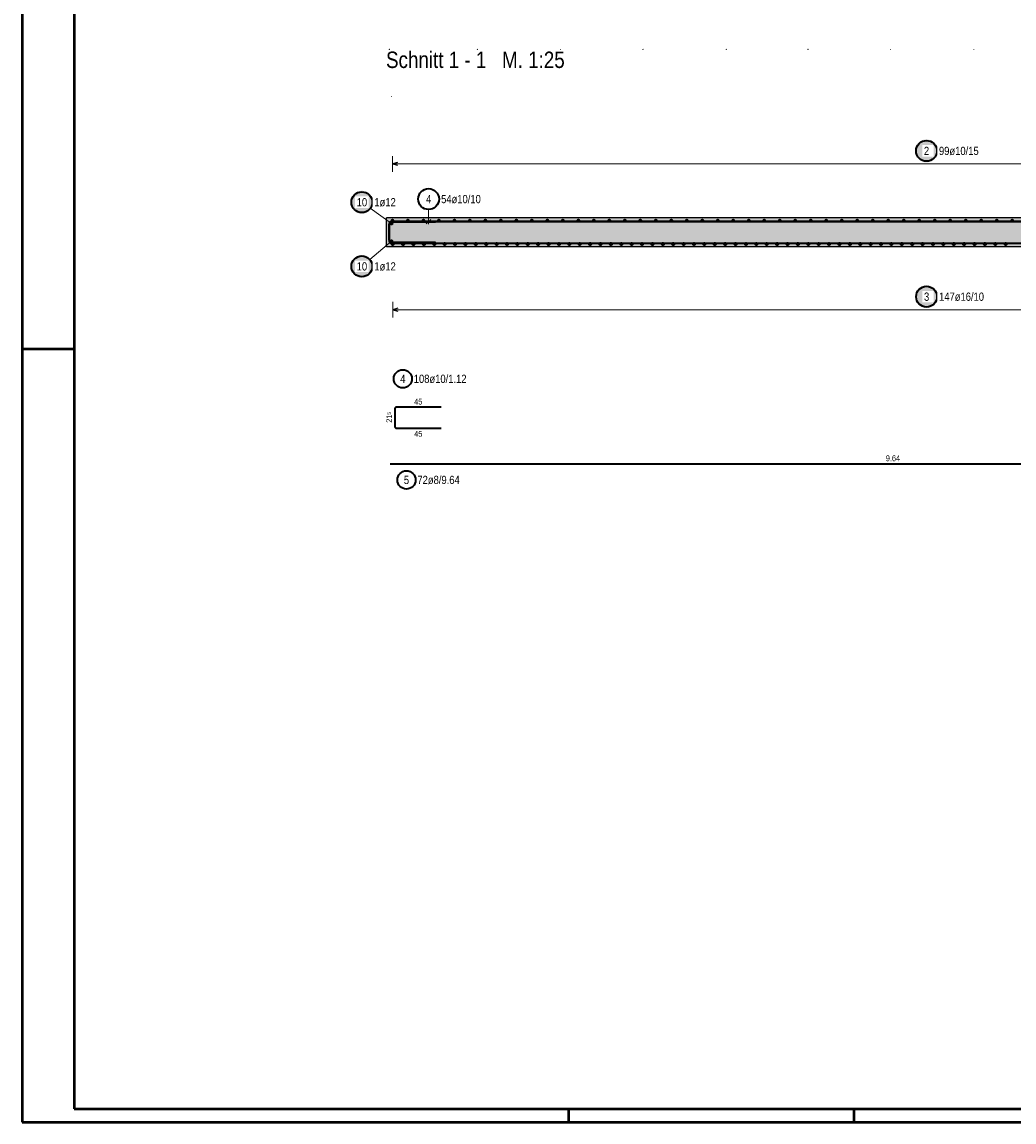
# Model space of a CAD drawing. Header units: millimetres. Extents: x 0 to 30.7, y 0 to 21.
# Tile 1 of 15: x 0 to 9.5, y 0 to 10.6. Entities that reach past the tile are written whole.
import ezdxf

# ---------------------------------------------------------------- set-up
doc = ezdxf.new("R2010")
doc.units = ezdxf.units.MM
doc.layers.add('Mattenbewehrung', color=7, linetype='Continuous', lineweight=20)
doc.layers.add('Schraffuren', color=7, linetype='Continuous', lineweight=20)
doc.styles.add('Arial Narrow', font='ARIALN.TTF')

msp = doc.modelspace()

# ---------------------------------------------------------------- hatches: boundary and pattern name
at = {"lineweight": 25, "true_color": 0xffffff}
for points in [[(8.791269, 9.325), (8.791202, 9.328839), (8.791001, 9.332673), (8.790667, 9.336498), (8.790199, 9.340309), (8.789598, 9.344101), (8.788866, 9.34787), (8.788002, 9.351611), (8.787008, 9.35532), (8.785886, 9.358992), (8.784636, 9.362622), (8.78326, 9.366207), (8.781759, 9.369741), (8.780137, 9.373221), (8.778394, 9.376642), (8.776532, 9.38), (8.774555, 9.383291), (8.772463, 9.386511), (8.770261, 9.389656), (8.767951, 9.392723), (8.765534, 9.395707), (8.763015, 9.398604), (8.760397, 9.401412), (8.757682, 9.404127), (8.754874, 9.406746), (8.751976, 9.409265), (8.748992, 9.411681), (8.745926, 9.413992), (8.742781, 9.416194), (8.73956, 9.418285), (8.736269, 9.420263), (8.732911, 9.422124), (8.72949, 9.423867), (8.72601, 9.42549), (8.722476, 9.42699), (8.718892, 9.428366), (8.715261, 9.429616), (8.711589, 9.430739), (8.707881, 9.431733), (8.70414, 9.432596), (8.700371, 9.433329), (8.696578, 9.433929), (8.692767, 9.434397), (8.688943, 9.434732), (8.685108, 9.434933), (8.681269, 9.435), (8.67743, 9.434933), (8.673596, 9.434732), (8.669771, 9.434397), (8.66596, 9.433929), (8.662168, 9.433329), (8.658399, 9.432596), (8.654658, 9.431733), (8.650949, 9.430739), (8.647277, 9.429616), (8.643647, 9.428366), (8.640063, 9.42699), (8.636528, 9.42549), (8.633049, 9.423867), (8.629627, 9.422124), (8.626269, 9.420263), (8.622978, 9.418285), (8.619758, 9.416194), (8.616613, 9.413992), (8.613547, 9.411681), (8.610563, 9.409265), (8.607665, 9.406746), (8.604857, 9.404127), (8.602142, 9.401412), (8.599523, 9.398604), (8.597004, 9.395707), (8.594588, 9.392723), (8.592277, 9.389656), (8.590075, 9.386511), (8.587984, 9.383291), (8.586007, 9.38), (8.584145, 9.376642), (8.582402, 9.373221), (8.580779, 9.369741), (8.579279, 9.366207), (8.577903, 9.362622), (8.576653, 9.358992), (8.575531, 9.35532), (8.574537, 9.351611), (8.573673, 9.34787), (8.57294, 9.344101), (8.57234, 9.340309), (8.571872, 9.336498), (8.571537, 9.332673), (8.571336, 9.328839), (8.571269, 9.325), (8.571336, 9.321161), (8.571537, 9.317327), (8.571872, 9.313502), (8.57234, 9.309691), (8.57294, 9.305899), (8.573673, 9.30213), (8.574537, 9.298389), (8.575531, 9.29468), (8.576653, 9.291008), (8.577903, 9.287378), (8.579279, 9.283793), (8.580779, 9.280259), (8.582402, 9.276779), (8.584145, 9.273358), (8.586007, 9.27), (8.587984, 9.266709), (8.590075, 9.263489), (8.592277, 9.260344), (8.594588, 9.257277), (8.597004, 9.254293), (8.599523, 9.251396), (8.602142, 9.248588), (8.604857, 9.245873), (8.607665, 9.243254), (8.610563, 9.240735), (8.613547, 9.238319), (8.616613, 9.236008), (8.619758, 9.233806), (8.622978, 9.231715), (8.626269, 9.229737), (8.629627, 9.227876), (8.633049, 9.226133), (8.636528, 9.22451), (8.640063, 9.22301), (8.643647, 9.221634), (8.647277, 9.220384), (8.650949, 9.219261), (8.654658, 9.218267), (8.658399, 9.217404), (8.662168, 9.216671), (8.66596, 9.216071), (8.669771, 9.215603), (8.673596, 9.215268), (8.67743, 9.215067), (8.681269, 9.215), (8.685108, 9.215067), (8.688943, 9.215268), (8.692767, 9.215603), (8.696578, 9.216071), (8.700371, 9.216671), (8.70414, 9.217404), (8.707881, 9.218267), (8.711589, 9.219261), (8.715261, 9.220384), (8.718892, 9.221634), (8.722476, 9.22301), (8.72601, 9.22451), (8.72949, 9.226133), (8.732911, 9.227876), (8.736269, 9.229737), (8.73956, 9.231715), (8.742781, 9.233806), (8.745926, 9.236008), (8.748992, 9.238319), (8.751976, 9.240735), (8.754874, 9.243254), (8.757682, 9.245873), (8.760397, 9.248588), (8.763015, 9.251396), (8.765534, 9.254293), (8.767951, 9.257277), (8.770261, 9.260344), (8.772463, 9.263489), (8.774555, 9.266709), (8.776532, 9.27), (8.778394, 9.273358), (8.780137, 9.276779), (8.781759, 9.280259), (8.78326, 9.283793), (8.784636, 9.287378), (8.785886, 9.291008), (8.787008, 9.29468), (8.788002, 9.298389), (8.788866, 9.30213), (8.789598, 9.305899), (8.790199, 9.309691), (8.790667, 9.313502), (8.791001, 9.317327)], [(8.792169, 7.925), (8.792102, 7.928839), (8.791901, 7.932673), (8.791567, 7.936498), (8.791099, 7.940309), (8.790498, 7.944101), (8.789766, 7.94787), (8.788902, 7.951611), (8.787908, 7.95532), (8.786786, 7.958992), (8.785536, 7.962622), (8.78416, 7.966207), (8.782659, 7.969741), (8.781037, 7.973221), (8.779294, 7.976642), (8.777432, 7.98), (8.775455, 7.983291), (8.773363, 7.986511), (8.771161, 7.989656), (8.768851, 7.992723), (8.766434, 7.995707), (8.763915, 7.998604), (8.761297, 8.001412), (8.758582, 8.004127), (8.755774, 8.006746), (8.752876, 8.009265), (8.749892, 8.011681), (8.746826, 8.013992), (8.743681, 8.016194), (8.74046, 8.018285), (8.737169, 8.020263), (8.733811, 8.022124), (8.73039, 8.023867), (8.72691, 8.02549), (8.723376, 8.02699), (8.719792, 8.028366), (8.716161, 8.029616), (8.712489, 8.030739), (8.708781, 8.031733), (8.70504, 8.032596), (8.701271, 8.033329), (8.697478, 8.033929), (8.693667, 8.034397), (8.689843, 8.034732), (8.686008, 8.034933), (8.682169, 8.035), (8.67833, 8.034933), (8.674496, 8.034732), (8.670671, 8.034397), (8.66686, 8.033929), (8.663068, 8.033329), (8.659299, 8.032596), (8.655558, 8.031733), (8.651849, 8.030739), (8.648177, 8.029616), (8.644547, 8.028366), (8.640963, 8.02699), (8.637428, 8.02549), (8.633949, 8.023867), (8.630527, 8.022124), (8.627169, 8.020263), (8.623878, 8.018285), (8.620658, 8.016194), (8.617513, 8.013992), (8.614447, 8.011681), (8.611463, 8.009265), (8.608565, 8.006746), (8.605757, 8.004127), (8.603042, 8.001412), (8.600423, 7.998604), (8.597904, 7.995707), (8.595488, 7.992723), (8.593177, 7.989656), (8.590975, 7.986511), (8.588884, 7.983291), (8.586907, 7.98), (8.585045, 7.976642), (8.583302, 7.973221), (8.581679, 7.969741), (8.580179, 7.966207), (8.578803, 7.962622), (8.577553, 7.958992), (8.576431, 7.95532), (8.575437, 7.951611), (8.574573, 7.94787), (8.57384, 7.944101), (8.57324, 7.940309), (8.572772, 7.936498), (8.572437, 7.932673), (8.572236, 7.928839), (8.572169, 7.925), (8.572236, 7.921161), (8.572437, 7.917327), (8.572772, 7.913502), (8.57324, 7.909691), (8.57384, 7.905899), (8.574573, 7.90213), (8.575437, 7.898389), (8.576431, 7.89468), (8.577553, 7.891008), (8.578803, 7.887378), (8.580179, 7.883793), (8.581679, 7.880259), (8.583302, 7.876779), (8.585045, 7.873358), (8.586907, 7.87), (8.588884, 7.866709), (8.590975, 7.863489), (8.593177, 7.860344), (8.595488, 7.857277), (8.597904, 7.854293), (8.600423, 7.851396), (8.603042, 7.848588), (8.605757, 7.845873), (8.608565, 7.843254), (8.611463, 7.840735), (8.614447, 7.838319), (8.617513, 7.836008), (8.620658, 7.833806), (8.623878, 7.831715), (8.627169, 7.829737), (8.630527, 7.827876), (8.633949, 7.826133), (8.637428, 7.82451), (8.640963, 7.82301), (8.644547, 7.821634), (8.648177, 7.820384), (8.651849, 7.819261), (8.655558, 7.818267), (8.659299, 7.817404), (8.663068, 7.816671), (8.66686, 7.816071), (8.670671, 7.815603), (8.674496, 7.815268), (8.67833, 7.815067), (8.682169, 7.815), (8.686008, 7.815067), (8.689843, 7.815268), (8.693667, 7.815603), (8.697478, 7.816071), (8.701271, 7.816671), (8.70504, 7.817404), (8.708781, 7.818267), (8.712489, 7.819261), (8.716161, 7.820384), (8.719792, 7.821634), (8.723376, 7.82301), (8.72691, 7.82451), (8.73039, 7.826133), (8.733811, 7.827876), (8.737169, 7.829737), (8.74046, 7.831715), (8.743681, 7.833806), (8.746826, 7.836008), (8.749892, 7.838319), (8.752876, 7.840735), (8.755774, 7.843254), (8.758582, 7.845873), (8.761297, 7.848588), (8.763915, 7.851396), (8.766434, 7.854293), (8.768851, 7.857277), (8.771161, 7.860344), (8.773363, 7.863489), (8.775455, 7.866709), (8.777432, 7.87), (8.779294, 7.873358), (8.781037, 7.876779), (8.782659, 7.880259), (8.78416, 7.883793), (8.785536, 7.887378), (8.786786, 7.891008), (8.787908, 7.89468), (8.788902, 7.898389), (8.789766, 7.90213), (8.790498, 7.905899), (8.791099, 7.909691), (8.791567, 7.913502), (8.791901, 7.917327)]]:
    msp.add_hatch(color=7, dxfattribs=at).paths.add_polyline_path(points)
at = {"lineweight": 50, "true_color": 0xffffff}
for points in [[(3.37194, 8.832019), (3.371873, 8.835858), (3.371672, 8.839693), (3.371337, 8.843518), (3.37087, 8.847328), (3.370269, 8.851121), (3.369536, 8.85489), (3.368673, 8.858631), (3.367679, 8.86234), (3.366556, 8.866011), (3.365306, 8.869642), (3.36393, 8.873226), (3.36243, 8.87676), (3.360807, 8.88024), (3.359064, 8.883661), (3.357203, 8.887019), (3.355225, 8.890311), (3.353134, 8.893531), (3.350932, 8.896676), (3.348621, 8.899742), (3.346205, 8.902726), (3.343686, 8.905624), (3.341067, 8.908432), (3.338352, 8.911147), (3.335544, 8.913765), (3.332647, 8.916284), (3.329663, 8.918701), (3.326596, 8.921011), (3.323451, 8.923214), (3.320231, 8.925305), (3.31694, 8.927282), (3.313582, 8.929144), (3.310161, 8.930887), (3.306681, 8.932509), (3.303147, 8.93401), (3.299562, 8.935386), (3.295932, 8.936636), (3.29226, 8.937758), (3.288551, 8.938752), (3.28481, 8.939616), (3.281041, 8.940348), (3.277249, 8.940949), (3.273438, 8.941417), (3.269613, 8.941751), (3.265779, 8.941952), (3.26194, 8.942019), (3.258101, 8.941952), (3.254267, 8.941751), (3.250442, 8.941417), (3.246631, 8.940949), (3.242839, 8.940348), (3.23907, 8.939616), (3.235329, 8.938752), (3.23162, 8.937758), (3.227948, 8.936636), (3.224318, 8.935386), (3.220733, 8.93401), (3.217199, 8.932509), (3.213719, 8.930887), (3.210298, 8.929144), (3.20694, 8.927282), (3.203649, 8.925305), (3.200429, 8.923214), (3.197284, 8.921011), (3.194217, 8.918701), (3.191233, 8.916284), (3.188336, 8.913765), (3.185528, 8.911147), (3.182813, 8.908432), (3.180194, 8.905624), (3.177675, 8.902726), (3.175259, 8.899742), (3.172948, 8.896676), (3.170746, 8.893531), (3.168655, 8.890311), (3.166677, 8.887019), (3.164816, 8.883661), (3.163073, 8.88024), (3.16145, 8.87676), (3.15995, 8.873226), (3.158574, 8.869642), (3.157324, 8.866011), (3.156201, 8.86234), (3.155208, 8.858631), (3.154344, 8.85489), (3.153611, 8.851121), (3.153011, 8.847328), (3.152543, 8.843518), (3.152208, 8.839693), (3.152007, 8.835858), (3.15194, 8.832019), (3.152007, 8.82818), (3.152208, 8.824346), (3.152543, 8.820521), (3.153011, 8.81671), (3.153611, 8.812918), (3.154344, 8.809149), (3.155208, 8.805408), (3.156201, 8.801699), (3.157324, 8.798028), (3.158574, 8.794397), (3.15995, 8.790813), (3.16145, 8.787278), (3.163073, 8.783799), (3.164816, 8.780378), (3.166677, 8.777019), (3.168655, 8.773728), (3.170746, 8.770508), (3.172948, 8.767363), (3.175259, 8.764297), (3.177675, 8.761313), (3.180194, 8.758415), (3.182813, 8.755607), (3.185528, 8.752892), (3.188336, 8.750273), (3.191233, 8.747755), (3.194217, 8.745338), (3.197284, 8.743028), (3.200429, 8.740825), (3.203649, 8.738734), (3.20694, 8.736757), (3.210298, 8.734895), (3.213719, 8.733152), (3.217199, 8.731529), (3.220733, 8.730029), (3.224318, 8.728653), (3.227948, 8.727403), (3.23162, 8.726281), (3.235329, 8.725287), (3.23907, 8.724423), (3.242839, 8.723691), (3.246631, 8.72309), (3.250442, 8.722622), (3.254267, 8.722287), (3.258101, 8.722086), (3.26194, 8.722019), (3.265779, 8.722086), (3.269613, 8.722287), (3.273438, 8.722622), (3.277249, 8.72309), (3.281041, 8.723691), (3.28481, 8.724423), (3.288551, 8.725287), (3.29226, 8.726281), (3.295932, 8.727403), (3.299562, 8.728653), (3.303147, 8.730029), (3.306681, 8.731529), (3.310161, 8.733152), (3.313582, 8.734895), (3.31694, 8.736757), (3.320231, 8.738734), (3.323451, 8.740825), (3.326596, 8.743028), (3.329663, 8.745338), (3.332647, 8.747755), (3.335544, 8.750273), (3.338352, 8.752892), (3.341067, 8.755607), (3.343686, 8.758415), (3.346205, 8.761313), (3.348621, 8.764297), (3.350932, 8.767363), (3.353134, 8.770508), (3.355225, 8.773728), (3.357203, 8.777019), (3.359064, 8.780378), (3.360807, 8.783799), (3.36243, 8.787278), (3.36393, 8.790813), (3.365306, 8.794397), (3.366556, 8.798028), (3.367679, 8.801699), (3.368673, 8.805408), (3.369536, 8.809149), (3.370269, 8.812918), (3.37087, 8.81671), (3.371337, 8.820521), (3.371672, 8.824346)], [(3.37194, 8.215944), (3.371873, 8.219783), (3.371672, 8.223617), (3.371337, 8.227442), (3.37087, 8.231253), (3.370269, 8.235045), (3.369536, 8.238814), (3.368673, 8.242555), (3.367679, 8.246264), (3.366556, 8.249936), (3.365306, 8.253566), (3.36393, 8.257151), (3.36243, 8.260685), (3.360807, 8.264165), (3.359064, 8.267586), (3.357203, 8.270944), (3.355225, 8.274235), (3.353134, 8.277455), (3.350932, 8.2806), (3.348621, 8.283667), (3.346205, 8.286651), (3.343686, 8.289548), (3.341067, 8.292356), (3.338352, 8.295071), (3.335544, 8.29769), (3.332647, 8.300209), (3.329663, 8.302625), (3.326596, 8.304936), (3.323451, 8.307138), (3.320231, 8.309229), (3.31694, 8.311207), (3.313582, 8.313068), (3.310161, 8.314811), (3.306681, 8.316434), (3.303147, 8.317934), (3.299562, 8.31931), (3.295932, 8.32056), (3.29226, 8.321683), (3.288551, 8.322676), (3.28481, 8.32354), (3.281041, 8.324273), (3.277249, 8.324873), (3.273438, 8.325341), (3.269613, 8.325676), (3.265779, 8.325877), (3.26194, 8.325944), (3.258101, 8.325877), (3.254267, 8.325676), (3.250442, 8.325341), (3.246631, 8.324873), (3.242839, 8.324273), (3.23907, 8.32354), (3.235329, 8.322676), (3.23162, 8.321683), (3.227948, 8.32056), (3.224318, 8.31931), (3.220733, 8.317934), (3.217199, 8.316434), (3.213719, 8.314811), (3.210298, 8.313068), (3.20694, 8.311207), (3.203649, 8.309229), (3.200429, 8.307138), (3.197284, 8.304936), (3.194217, 8.302625), (3.191233, 8.300209), (3.188336, 8.29769), (3.185528, 8.295071), (3.182813, 8.292356), (3.180194, 8.289548), (3.177675, 8.286651), (3.175259, 8.283667), (3.172948, 8.2806), (3.170746, 8.277455), (3.168655, 8.274235), (3.166677, 8.270944), (3.164816, 8.267586), (3.163073, 8.264165), (3.16145, 8.260685), (3.15995, 8.257151), (3.158574, 8.253566), (3.157324, 8.249936), (3.156201, 8.246264), (3.155208, 8.242555), (3.154344, 8.238814), (3.153611, 8.235045), (3.153011, 8.231253), (3.152543, 8.227442), (3.152208, 8.223617), (3.152007, 8.219783), (3.15194, 8.215944), (3.152007, 8.212105), (3.152208, 8.208271), (3.152543, 8.204446), (3.153011, 8.200635), (3.153611, 8.196843), (3.154344, 8.193074), (3.155208, 8.189333), (3.156201, 8.185624), (3.157324, 8.181952), (3.158574, 8.178322), (3.15995, 8.174737), (3.16145, 8.171203), (3.163073, 8.167723), (3.164816, 8.164302), (3.166677, 8.160944), (3.168655, 8.157653), (3.170746, 8.154433), (3.172948, 8.151288), (3.175259, 8.148221), (3.177675, 8.145237), (3.180194, 8.14234), (3.182813, 8.139532), (3.185528, 8.136817), (3.188336, 8.134198), (3.191233, 8.131679), (3.194217, 8.129263), (3.197284, 8.126952), (3.200429, 8.12475), (3.203649, 8.122659), (3.20694, 8.120681), (3.210298, 8.11882), (3.213719, 8.117077), (3.217199, 8.115454), (3.220733, 8.113954), (3.224318, 8.112578), (3.227948, 8.111328), (3.23162, 8.110205), (3.235329, 8.109211), (3.23907, 8.108348), (3.242839, 8.107615), (3.246631, 8.107014), (3.250442, 8.106547), (3.254267, 8.106212), (3.258101, 8.106011), (3.26194, 8.105944), (3.265779, 8.106011), (3.269613, 8.106212), (3.273438, 8.106547), (3.277249, 8.107014), (3.281041, 8.107615), (3.28481, 8.108348), (3.288551, 8.109211), (3.29226, 8.110205), (3.295932, 8.111328), (3.299562, 8.112578), (3.303147, 8.113954), (3.306681, 8.115454), (3.310161, 8.117077), (3.313582, 8.11882), (3.31694, 8.120681), (3.320231, 8.122659), (3.323451, 8.12475), (3.326596, 8.126952), (3.329663, 8.129263), (3.332647, 8.131679), (3.335544, 8.134198), (3.338352, 8.136817), (3.341067, 8.139532), (3.343686, 8.14234), (3.346205, 8.145237), (3.348621, 8.148221), (3.350932, 8.151288), (3.353134, 8.154433), (3.355225, 8.157653), (3.357203, 8.160944), (3.359064, 8.164302), (3.360807, 8.167723), (3.36243, 8.171203), (3.36393, 8.174737), (3.365306, 8.178322), (3.366556, 8.181952), (3.367679, 8.185624), (3.368673, 8.189333), (3.369536, 8.193074), (3.370269, 8.196843), (3.37087, 8.200635), (3.371337, 8.204446), (3.371672, 8.208271)]]:
    msp.add_hatch(color=7, dxfattribs=at).paths.add_polyline_path(points)
at = {"layer": 'Schraffuren', "lineweight": 25, "true_color": 0xd7ffd7}
msp.add_hatch(color=254, dxfattribs=at).paths.add_polyline_path([(3.500056, 8.402337), (18.185504, 8.402337), (18.185504, 8.682337), (3.500056, 8.682337)])

# ---------------------------------------------------------------- linework, layer by layer
at = {"color": 4, "linetype": 'Continuous', "lineweight": 50}
for p, q in [((0, 21.025), (0, 0)), ((0.5, 20.9), (0.5, 0.125)), ((0, 7.425), (0.5, 7.425)), ((0.5, 0.125), (29.6, 0.125)), ((5.25, 0), (5.25, 0.125)), ((7.9875, 0), (7.9875, 0.125)), ((0, 0), (29.725, 0))]:
    msp.add_line(p, q, dxfattribs=at)
at = {"color": 5, "linetype": 'Continuous', "lineweight": 18}
for p, q in [((3.555056, 9.275), (3.555056, 9.125)), ((18.130504, 9.2), (3.555056, 9.2)), ((3.902578, 8.762233), (3.902578, 8.620337)), ((3.558056, 7.875), (3.558056, 7.725)), ((3.558056, 7.8), (18.117504, 7.8))]:
    msp.add_line(p, q, dxfattribs=at)
at = {"color": 3, "linetype": 'Continuous', "lineweight": 25}
for p, q in [((3.605056, 9.213397), (3.555056, 9.2)), ((3.555056, 9.2), (3.605056, 9.186603)), ((3.880481, 8.62324), (3.924676, 8.667434)), ((3.520056, 8.467337), (3.520056, 8.620337)), ((3.530056, 8.467337), (3.530056, 8.620337)), ((3.545056, 8.652337), (13.185504, 8.652337)), ((3.545056, 8.652337), (3.545056, 8.644337)), ((3.545056, 8.644337), (13.185504, 8.644337)), ((3.550056, 8.650337), (3.970056, 8.650337)), ((3.550056, 8.640337), (3.970056, 8.640337)), ((3.970056, 8.650337), (3.970056, 8.640337)), ((3.545056, 8.442337), (13.185504, 8.442337)), ((3.545056, 8.442337), (3.545056, 8.434337)), ((3.545056, 8.434337), (13.185504, 8.434337)), ((3.970056, 8.447337), (3.550056, 8.447337)), ((3.970056, 8.437337), (3.550056, 8.437337)), ((3.970056, 8.437337), (3.970056, 8.447337)), ((3.608056, 7.813397), (3.558056, 7.8)), ((3.558056, 7.8), (3.608056, 7.786603))]:
    msp.add_line(p, q, dxfattribs=at)
at = {"color": 2, "linetype": 'Continuous', "lineweight": 35}
for p, q in [((3.577389, 6.844419), (3.577389, 6.681419)), ((4.022389, 6.864419), (3.597389, 6.864419)), ((3.597389, 6.661419), (4.022389, 6.661419)), ((3.532677, 6.320295), (13.173125, 6.320295))]:
    msp.add_line(p, q, dxfattribs=at)
at = {"color": 9, "linetype": 'Continuous', "lineweight": 0}
for centre in [(3.526408, 10.299515), (4.371232, 10.299515), (5.16846, 10.299515), (5.959565, 10.299515), (6.759389, 10.299515), (7.544837, 10.299515), (8.336408, 10.299515), (9.136232, 10.299515), (3.546288, 9.845347)]:
    msp.add_circle(centre, 0.00111, dxfattribs=at)
at = {"color": 2, "linetype": 'Continuous', "lineweight": 35}
for centre, radius in [((8.681269, 9.325), 0.1), ((3.26194, 8.832019), 0.1), ((3.902578, 8.862233), 0.1), ((3.26194, 8.215944), 0.1), ((8.682169, 7.925), 0.1), ((3.655105, 7.136481), 0.0875), ((3.689997, 6.165586), 0.0875)]:
    msp.add_circle(centre, radius, dxfattribs=at)
at = {"color": 4, "linetype": 'Continuous', "lineweight": 50}
for centre, radius in [((3.555056, 8.657337), 0.005), ((3.555056, 8.657337), 0.005), ((3.555056, 8.657337), 0.0045), ((3.703785, 8.657337), 0.005), ((3.703785, 8.657337), 0.005), ((3.703785, 8.657337), 0.0045), ((3.852514, 8.657337), 0.005), ((3.852514, 8.657337), 0.005), ((3.852514, 8.657337), 0.0045), ((4.001243, 8.657337), 0.005), ((4.001243, 8.657337), 0.005), ((4.001243, 8.657337), 0.0045), ((4.149972, 8.657337), 0.005), ((4.149972, 8.657337), 0.005), ((4.149972, 8.657337), 0.0045), ((4.298702, 8.657337), 0.005), ((4.298702, 8.657337), 0.005), ((4.298702, 8.657337), 0.0045), ((4.447431, 8.657337), 0.005), ((4.447431, 8.657337), 0.005), ((4.447431, 8.657337), 0.0045), ((4.59616, 8.657337), 0.005), ((4.59616, 8.657337), 0.005), ((4.59616, 8.657337), 0.0045), ((4.744889, 8.657337), 0.005), ((4.744889, 8.657337), 0.005), ((4.744889, 8.657337), 0.0045), ((4.893618, 8.657337), 0.005), ((4.893618, 8.657337), 0.005), ((4.893618, 8.657337), 0.0045), ((5.042347, 8.657337), 0.005), ((5.042347, 8.657337), 0.005), ((5.042347, 8.657337), 0.0045), ((5.191076, 8.657337), 0.005), ((5.191076, 8.657337), 0.005), ((5.191076, 8.657337), 0.0045), ((5.339805, 8.657337), 0.005), ((5.339805, 8.657337), 0.005), ((5.339805, 8.657337), 0.0045), ((5.488534, 8.657337), 0.005), ((5.488534, 8.657337), 0.005), ((5.488534, 8.657337), 0.0045), ((5.637263, 8.657337), 0.005), ((5.637263, 8.657337), 0.005), ((5.637263, 8.657337), 0.0045), ((5.785992, 8.657337), 0.005), ((5.785992, 8.657337), 0.005), ((5.785992, 8.657337), 0.0045), ((5.934721, 8.657337), 0.005), ((5.934721, 8.657337), 0.005), ((5.934721, 8.657337), 0.0045), ((6.08345, 8.657337), 0.005), ((6.08345, 8.657337), 0.005), ((6.08345, 8.657337), 0.0045), ((6.232179, 8.657337), 0.005), ((6.232179, 8.657337), 0.005), ((6.232179, 8.657337), 0.0045), ((6.380908, 8.657337), 0.005), ((6.380908, 8.657337), 0.005), ((6.380908, 8.657337), 0.0045), ((6.529637, 8.657337), 0.005), ((6.529637, 8.657337), 0.005), ((6.529637, 8.657337), 0.0045), ((6.678367, 8.657337), 0.005), ((6.678367, 8.657337), 0.005), ((6.678367, 8.657337), 0.0045), ((6.827096, 8.657337), 0.005), ((6.827096, 8.657337), 0.005), ((6.827096, 8.657337), 0.0045), ((6.975825, 8.657337), 0.005), ((6.975825, 8.657337), 0.005), ((6.975825, 8.657337), 0.0045), ((7.124554, 8.657337), 0.005), ((7.124554, 8.657337), 0.005), ((7.124554, 8.657337), 0.0045), ((7.273283, 8.657337), 0.005), ((7.273283, 8.657337), 0.005), ((7.273283, 8.657337), 0.0045), ((7.422012, 8.657337), 0.005), ((7.422012, 8.657337), 0.005), ((7.422012, 8.657337), 0.0045), ((7.570741, 8.657337), 0.005), ((7.570741, 8.657337), 0.005), ((7.570741, 8.657337), 0.0045), ((7.71947, 8.657337), 0.005), ((7.71947, 8.657337), 0.005), ((7.71947, 8.657337), 0.0045), ((7.868199, 8.657337), 0.005), ((7.868199, 8.657337), 0.005), ((7.868199, 8.657337), 0.0045), ((8.016928, 8.657337), 0.005), ((8.016928, 8.657337), 0.005), ((8.016928, 8.657337), 0.0045), ((8.165657, 8.657337), 0.005), ((8.165657, 8.657337), 0.005), ((8.165657, 8.657337), 0.0045), ((8.314386, 8.657337), 0.005), ((8.314386, 8.657337), 0.005), ((8.314386, 8.657337), 0.0045), ((8.463115, 8.657337), 0.005), ((8.463115, 8.657337), 0.005), ((8.463115, 8.657337), 0.0045), ((8.611844, 8.657337), 0.005), ((8.611844, 8.657337), 0.005), ((8.611844, 8.657337), 0.0045), ((8.760573, 8.657337), 0.005), ((8.760573, 8.657337), 0.005), ((8.760573, 8.657337), 0.0045), ((8.909302, 8.657337), 0.005), ((8.909302, 8.657337), 0.005), ((8.909302, 8.657337), 0.0045), ((9.058032, 8.657337), 0.005), ((9.058032, 8.657337), 0.005), ((9.058032, 8.657337), 0.0045), ((9.206761, 8.657337), 0.005), ((9.206761, 8.657337), 0.005), ((9.206761, 8.657337), 0.0045), ((9.35549, 8.657337), 0.005), ((9.35549, 8.657337), 0.005), ((9.35549, 8.657337), 0.0045), ((9.504219, 8.657337), 0.005), ((9.504219, 8.657337), 0.005), ((9.504219, 8.657337), 0.0045), ((3.546056, 8.626337), 0.006), ((3.546056, 8.626337), 0.006), ((3.546056, 8.626337), 0.0054), ((3.546056, 8.626337), 0.0042), ((3.546056, 8.626337), 0.003), ((3.546056, 8.626337), 0.0018), ((3.546056, 8.626337), 0.0006), ((3.555056, 8.657337), 0.0035), ((3.555056, 8.657337), 0.0025), ((3.555056, 8.657337), 0.0015), ((3.555056, 8.657337), 0.0005), ((3.703785, 8.657337), 0.0035), ((3.703785, 8.657337), 0.0025), ((3.703785, 8.657337), 0.0015), ((3.703785, 8.657337), 0.0005), ((3.852514, 8.657337), 0.0035), ((3.852514, 8.657337), 0.0025), ((3.852514, 8.657337), 0.0015), ((3.852514, 8.657337), 0.0005), ((4.001243, 8.657337), 0.0035), ((4.001243, 8.657337), 0.0025), ((4.001243, 8.657337), 0.0015), ((4.001243, 8.657337), 0.0005), ((4.149972, 8.657337), 0.0035), ((4.149972, 8.657337), 0.0025), ((4.149972, 8.657337), 0.0015), ((4.149972, 8.657337), 0.0005), ((4.298702, 8.657337), 0.0035), ((4.298702, 8.657337), 0.0025), ((4.298702, 8.657337), 0.0015), ((4.298702, 8.657337), 0.0005), ((4.447431, 8.657337), 0.0035), ((4.447431, 8.657337), 0.0025), ((4.447431, 8.657337), 0.0015), ((4.447431, 8.657337), 0.0005), ((4.59616, 8.657337), 0.0035), ((4.59616, 8.657337), 0.0025), ((4.59616, 8.657337), 0.0015), ((4.59616, 8.657337), 0.0005), ((4.744889, 8.657337), 0.0035), ((4.744889, 8.657337), 0.0025), ((4.744889, 8.657337), 0.0015), ((4.744889, 8.657337), 0.0005), ((4.893618, 8.657337), 0.0035), ((4.893618, 8.657337), 0.0025), ((4.893618, 8.657337), 0.0015), ((4.893618, 8.657337), 0.0005), ((5.042347, 8.657337), 0.0035), ((5.042347, 8.657337), 0.0025), ((5.042347, 8.657337), 0.0015), ((5.042347, 8.657337), 0.0005), ((5.191076, 8.657337), 0.0035), ((5.191076, 8.657337), 0.0025), ((5.191076, 8.657337), 0.0015), ((5.191076, 8.657337), 0.0005), ((5.339805, 8.657337), 0.0035), ((5.339805, 8.657337), 0.0025), ((5.339805, 8.657337), 0.0015), ((5.339805, 8.657337), 0.0005), ((5.488534, 8.657337), 0.0035), ((5.488534, 8.657337), 0.0025), ((5.488534, 8.657337), 0.0015), ((5.488534, 8.657337), 0.0005), ((5.637263, 8.657337), 0.0035), ((5.637263, 8.657337), 0.0025), ((5.637263, 8.657337), 0.0015), ((5.637263, 8.657337), 0.0005), ((5.785992, 8.657337), 0.0035), ((5.785992, 8.657337), 0.0025), ((5.785992, 8.657337), 0.0015), ((5.785992, 8.657337), 0.0005), ((5.934721, 8.657337), 0.0035), ((5.934721, 8.657337), 0.0025), ((5.934721, 8.657337), 0.0015), ((5.934721, 8.657337), 0.0005), ((6.08345, 8.657337), 0.0035), ((6.08345, 8.657337), 0.0025), ((6.08345, 8.657337), 0.0015), ((6.08345, 8.657337), 0.0005), ((6.232179, 8.657337), 0.0035), ((6.232179, 8.657337), 0.0025), ((6.232179, 8.657337), 0.0015), ((6.232179, 8.657337), 0.0005), ((6.380908, 8.657337), 0.0035), ((6.380908, 8.657337), 0.0025), ((6.380908, 8.657337), 0.0015), ((6.380908, 8.657337), 0.0005), ((6.529637, 8.657337), 0.0035), ((6.529637, 8.657337), 0.0025), ((6.529637, 8.657337), 0.0015), ((6.529637, 8.657337), 0.0005), ((6.678367, 8.657337), 0.0035), ((6.678367, 8.657337), 0.0025), ((6.678367, 8.657337), 0.0015), ((6.678367, 8.657337), 0.0005), ((6.827096, 8.657337), 0.0035), ((6.827096, 8.657337), 0.0025), ((6.827096, 8.657337), 0.0015), ((6.827096, 8.657337), 0.0005), ((6.975825, 8.657337), 0.0035), ((6.975825, 8.657337), 0.0025), ((6.975825, 8.657337), 0.0015), ((6.975825, 8.657337), 0.0005), ((7.124554, 8.657337), 0.0035), ((7.124554, 8.657337), 0.0025), ((7.124554, 8.657337), 0.0015), ((7.124554, 8.657337), 0.0005), ((7.273283, 8.657337), 0.0035), ((7.273283, 8.657337), 0.0025), ((7.273283, 8.657337), 0.0015), ((7.273283, 8.657337), 0.0005), ((7.422012, 8.657337), 0.0035), ((7.422012, 8.657337), 0.0025), ((7.422012, 8.657337), 0.0015), ((7.422012, 8.657337), 0.0005), ((7.570741, 8.657337), 0.0035), ((7.570741, 8.657337), 0.0025), ((7.570741, 8.657337), 0.0015), ((7.570741, 8.657337), 0.0005), ((7.71947, 8.657337), 0.0035), ((7.71947, 8.657337), 0.0025), ((7.71947, 8.657337), 0.0015), ((7.71947, 8.657337), 0.0005), ((7.868199, 8.657337), 0.0035), ((7.868199, 8.657337), 0.0025), ((7.868199, 8.657337), 0.0015), ((7.868199, 8.657337), 0.0005), ((8.016928, 8.657337), 0.0035), ((8.016928, 8.657337), 0.0025), ((8.016928, 8.657337), 0.0015), ((8.016928, 8.657337), 0.0005), ((8.165657, 8.657337), 0.0035), ((8.165657, 8.657337), 0.0025), ((8.165657, 8.657337), 0.0015), ((8.165657, 8.657337), 0.0005), ((8.314386, 8.657337), 0.0035), ((8.314386, 8.657337), 0.0025), ((8.314386, 8.657337), 0.0015), ((8.314386, 8.657337), 0.0005), ((8.463115, 8.657337), 0.0035), ((8.463115, 8.657337), 0.0025), ((8.463115, 8.657337), 0.0015), ((8.463115, 8.657337), 0.0005), ((8.611844, 8.657337), 0.0035), ((8.611844, 8.657337), 0.0025), ((8.611844, 8.657337), 0.0015), ((8.611844, 8.657337), 0.0005), ((8.760573, 8.657337), 0.0035), ((8.760573, 8.657337), 0.0025), ((8.760573, 8.657337), 0.0015), ((8.760573, 8.657337), 0.0005), ((8.909302, 8.657337), 0.0035), ((8.909302, 8.657337), 0.0025), ((8.909302, 8.657337), 0.0015), ((8.909302, 8.657337), 0.0005), ((9.058032, 8.657337), 0.0035), ((9.058032, 8.657337), 0.0025), ((9.058032, 8.657337), 0.0015), ((9.058032, 8.657337), 0.0005), ((9.206761, 8.657337), 0.0035), ((9.206761, 8.657337), 0.0025), ((9.206761, 8.657337), 0.0015), ((9.206761, 8.657337), 0.0005), ((9.35549, 8.657337), 0.0035), ((9.35549, 8.657337), 0.0025), ((9.35549, 8.657337), 0.0015), ((9.35549, 8.657337), 0.0005), ((9.504219, 8.657337), 0.0035), ((9.504219, 8.657337), 0.0025), ((9.504219, 8.657337), 0.0015), ((9.504219, 8.657337), 0.0005), ((3.546056, 8.458337), 0.006), ((3.546056, 8.458337), 0.006), ((3.546056, 8.458337), 0.0054), ((3.546056, 8.458337), 0.0042), ((3.546056, 8.458337), 0.003), ((3.546056, 8.458337), 0.0018), ((3.546056, 8.458337), 0.0006), ((3.558056, 8.430337), 0.008), ((3.558056, 8.430337), 0.008), ((3.558056, 8.430337), 0.0072), ((3.558056, 8.430337), 0.0056), ((3.558056, 8.430337), 0.004), ((3.558056, 8.430337), 0.0024), ((3.558056, 8.430337), 0.0008), ((3.657778, 8.430337), 0.008), ((3.657778, 8.430337), 0.008), ((3.657778, 8.430337), 0.0072), ((3.657778, 8.430337), 0.0056), ((3.657778, 8.430337), 0.004), ((3.657778, 8.430337), 0.0024), ((3.657778, 8.430337), 0.0008), ((3.757501, 8.430337), 0.008), ((3.757501, 8.430337), 0.008), ((3.757501, 8.430337), 0.0072), ((3.757501, 8.430337), 0.0056), ((3.757501, 8.430337), 0.004), ((3.757501, 8.430337), 0.0024), ((3.757501, 8.430337), 0.0008), ((3.857223, 8.430337), 0.008), ((3.857223, 8.430337), 0.008), ((3.857223, 8.430337), 0.0072), ((3.857223, 8.430337), 0.0056), ((3.857223, 8.430337), 0.004), ((3.857223, 8.430337), 0.0024), ((3.857223, 8.430337), 0.0008), ((3.956945, 8.430337), 0.008), ((3.956945, 8.430337), 0.008), ((3.956945, 8.430337), 0.0072), ((3.956945, 8.430337), 0.0056), ((3.956945, 8.430337), 0.004), ((3.956945, 8.430337), 0.0024), ((3.956945, 8.430337), 0.0008), ((4.056667, 8.430337), 0.008), ((4.056667, 8.430337), 0.008), ((4.056667, 8.430337), 0.0072), ((4.056667, 8.430337), 0.0056), ((4.056667, 8.430337), 0.004), ((4.056667, 8.430337), 0.0024), ((4.056667, 8.430337), 0.0008), ((4.15639, 8.430337), 0.008), ((4.15639, 8.430337), 0.008), ((4.15639, 8.430337), 0.0072), ((4.15639, 8.430337), 0.0056), ((4.15639, 8.430337), 0.004), ((4.15639, 8.430337), 0.0024), ((4.15639, 8.430337), 0.0008), ((4.256112, 8.430337), 0.008), ((4.256112, 8.430337), 0.008), ((4.256112, 8.430337), 0.0072), ((4.256112, 8.430337), 0.0056), ((4.256112, 8.430337), 0.004), ((4.256112, 8.430337), 0.0024), ((4.256112, 8.430337), 0.0008), ((4.355834, 8.430337), 0.008), ((4.355834, 8.430337), 0.008), ((4.355834, 8.430337), 0.0072), ((4.355834, 8.430337), 0.0056), ((4.355834, 8.430337), 0.004), ((4.355834, 8.430337), 0.0024), ((4.355834, 8.430337), 0.0008), ((4.455556, 8.430337), 0.008), ((4.455556, 8.430337), 0.008), ((4.455556, 8.430337), 0.0072), ((4.455556, 8.430337), 0.0056), ((4.455556, 8.430337), 0.004), ((4.455556, 8.430337), 0.0024), ((4.455556, 8.430337), 0.0008), ((4.555279, 8.430337), 0.008), ((4.555279, 8.430337), 0.008), ((4.555279, 8.430337), 0.0072), ((4.555279, 8.430337), 0.0056), ((4.555279, 8.430337), 0.004), ((4.555279, 8.430337), 0.0024), ((4.555279, 8.430337), 0.0008), ((4.655001, 8.430337), 0.008), ((4.655001, 8.430337), 0.008), ((4.655001, 8.430337), 0.0072), ((4.655001, 8.430337), 0.0056), ((4.655001, 8.430337), 0.004), ((4.655001, 8.430337), 0.0024), ((4.655001, 8.430337), 0.0008), ((4.754723, 8.430337), 0.008), ((4.754723, 8.430337), 0.008), ((4.754723, 8.430337), 0.0072), ((4.754723, 8.430337), 0.0056), ((4.754723, 8.430337), 0.004), ((4.754723, 8.430337), 0.0024), ((4.754723, 8.430337), 0.0008), ((4.854445, 8.430337), 0.008), ((4.854445, 8.430337), 0.008), ((4.854445, 8.430337), 0.0072), ((4.854445, 8.430337), 0.0056), ((4.854445, 8.430337), 0.004), ((4.854445, 8.430337), 0.0024), ((4.854445, 8.430337), 0.0008), ((4.954168, 8.430337), 0.008), ((4.954168, 8.430337), 0.008), ((4.954168, 8.430337), 0.0072), ((4.954168, 8.430337), 0.0056), ((4.954168, 8.430337), 0.004), ((4.954168, 8.430337), 0.0024), ((4.954168, 8.430337), 0.0008), ((5.05389, 8.430337), 0.008), ((5.05389, 8.430337), 0.008), ((5.05389, 8.430337), 0.0072), ((5.05389, 8.430337), 0.0056), ((5.05389, 8.430337), 0.004), ((5.05389, 8.430337), 0.0024), ((5.05389, 8.430337), 0.0008), ((5.153612, 8.430337), 0.008), ((5.153612, 8.430337), 0.008), ((5.153612, 8.430337), 0.0072), ((5.153612, 8.430337), 0.0056), ((5.153612, 8.430337), 0.004), ((5.153612, 8.430337), 0.0024), ((5.153612, 8.430337), 0.0008), ((5.253334, 8.430337), 0.008), ((5.253334, 8.430337), 0.008), ((5.253334, 8.430337), 0.0072), ((5.253334, 8.430337), 0.0056), ((5.253334, 8.430337), 0.004), ((5.253334, 8.430337), 0.0024), ((5.253334, 8.430337), 0.0008), ((5.353057, 8.430337), 0.008), ((5.353057, 8.430337), 0.008), ((5.353057, 8.430337), 0.0072), ((5.353057, 8.430337), 0.0056), ((5.353057, 8.430337), 0.004), ((5.353057, 8.430337), 0.0024), ((5.353057, 8.430337), 0.0008), ((5.452779, 8.430337), 0.008), ((5.452779, 8.430337), 0.008), ((5.452779, 8.430337), 0.0072), ((5.452779, 8.430337), 0.0056), ((5.452779, 8.430337), 0.004), ((5.452779, 8.430337), 0.0024), ((5.452779, 8.430337), 0.0008), ((5.552501, 8.430337), 0.008), ((5.552501, 8.430337), 0.008), ((5.552501, 8.430337), 0.0072), ((5.552501, 8.430337), 0.0056), ((5.552501, 8.430337), 0.004), ((5.552501, 8.430337), 0.0024), ((5.552501, 8.430337), 0.0008), ((5.652223, 8.430337), 0.008), ((5.652223, 8.430337), 0.008), ((5.652223, 8.430337), 0.0072), ((5.652223, 8.430337), 0.0056), ((5.652223, 8.430337), 0.004), ((5.652223, 8.430337), 0.0024), ((5.652223, 8.430337), 0.0008), ((5.751946, 8.430337), 0.008), ((5.751946, 8.430337), 0.008), ((5.751946, 8.430337), 0.0072), ((5.751946, 8.430337), 0.0056), ((5.751946, 8.430337), 0.004), ((5.751946, 8.430337), 0.0024), ((5.751946, 8.430337), 0.0008), ((5.851668, 8.430337), 0.008), ((5.851668, 8.430337), 0.008), ((5.851668, 8.430337), 0.0072), ((5.851668, 8.430337), 0.0056), ((5.851668, 8.430337), 0.004), ((5.851668, 8.430337), 0.0024), ((5.851668, 8.430337), 0.0008), ((5.95139, 8.430337), 0.008), ((5.95139, 8.430337), 0.008), ((5.95139, 8.430337), 0.0072), ((5.95139, 8.430337), 0.0056), ((5.95139, 8.430337), 0.004), ((5.95139, 8.430337), 0.0024), ((5.95139, 8.430337), 0.0008), ((6.051112, 8.430337), 0.008), ((6.051112, 8.430337), 0.008), ((6.051112, 8.430337), 0.0072), ((6.051112, 8.430337), 0.0056), ((6.051112, 8.430337), 0.004), ((6.051112, 8.430337), 0.0024), ((6.051112, 8.430337), 0.0008), ((6.150835, 8.430337), 0.008), ((6.150835, 8.430337), 0.008), ((6.150835, 8.430337), 0.0072), ((6.150835, 8.430337), 0.0056), ((6.150835, 8.430337), 0.004), ((6.150835, 8.430337), 0.0024), ((6.150835, 8.430337), 0.0008), ((6.250557, 8.430337), 0.008), ((6.250557, 8.430337), 0.008), ((6.250557, 8.430337), 0.0072), ((6.250557, 8.430337), 0.0056), ((6.250557, 8.430337), 0.004), ((6.250557, 8.430337), 0.0024), ((6.250557, 8.430337), 0.0008), ((6.350279, 8.430337), 0.008), ((6.350279, 8.430337), 0.008), ((6.350279, 8.430337), 0.0072), ((6.350279, 8.430337), 0.0056), ((6.350279, 8.430337), 0.004), ((6.350279, 8.430337), 0.0024), ((6.350279, 8.430337), 0.0008), ((6.450001, 8.430337), 0.008), ((6.450001, 8.430337), 0.008), ((6.450001, 8.430337), 0.0072), ((6.450001, 8.430337), 0.0056), ((6.450001, 8.430337), 0.004), ((6.450001, 8.430337), 0.0024), ((6.450001, 8.430337), 0.0008), ((6.549724, 8.430337), 0.008), ((6.549724, 8.430337), 0.008), ((6.549724, 8.430337), 0.0072), ((6.549724, 8.430337), 0.0056), ((6.549724, 8.430337), 0.004), ((6.549724, 8.430337), 0.0024), ((6.549724, 8.430337), 0.0008), ((6.649446, 8.430337), 0.008), ((6.649446, 8.430337), 0.008), ((6.649446, 8.430337), 0.0072), ((6.649446, 8.430337), 0.0056), ((6.649446, 8.430337), 0.004), ((6.649446, 8.430337), 0.0024), ((6.649446, 8.430337), 0.0008), ((6.749168, 8.430337), 0.008), ((6.749168, 8.430337), 0.008), ((6.749168, 8.430337), 0.0072), ((6.749168, 8.430337), 0.0056), ((6.749168, 8.430337), 0.004), ((6.749168, 8.430337), 0.0024), ((6.749168, 8.430337), 0.0008), ((6.84889, 8.430337), 0.008), ((6.84889, 8.430337), 0.008), ((6.84889, 8.430337), 0.0072), ((6.84889, 8.430337), 0.0056), ((6.84889, 8.430337), 0.004), ((6.84889, 8.430337), 0.0024), ((6.84889, 8.430337), 0.0008), ((6.948613, 8.430337), 0.008), ((6.948613, 8.430337), 0.008), ((6.948613, 8.430337), 0.0072), ((6.948613, 8.430337), 0.0056), ((6.948613, 8.430337), 0.004), ((6.948613, 8.430337), 0.0024), ((6.948613, 8.430337), 0.0008), ((7.048335, 8.430337), 0.008), ((7.048335, 8.430337), 0.008), ((7.048335, 8.430337), 0.0072), ((7.048335, 8.430337), 0.0056), ((7.048335, 8.430337), 0.004), ((7.048335, 8.430337), 0.0024), ((7.048335, 8.430337), 0.0008), ((7.148057, 8.430337), 0.008), ((7.148057, 8.430337), 0.008), ((7.148057, 8.430337), 0.0072), ((7.148057, 8.430337), 0.0056), ((7.148057, 8.430337), 0.004), ((7.148057, 8.430337), 0.0024), ((7.148057, 8.430337), 0.0008), ((7.247779, 8.430337), 0.008), ((7.247779, 8.430337), 0.008), ((7.247779, 8.430337), 0.0072), ((7.247779, 8.430337), 0.0056), ((7.247779, 8.430337), 0.004), ((7.247779, 8.430337), 0.0024), ((7.247779, 8.430337), 0.0008), ((7.347502, 8.430337), 0.008), ((7.347502, 8.430337), 0.008), ((7.347502, 8.430337), 0.0072), ((7.347502, 8.430337), 0.0056), ((7.347502, 8.430337), 0.004), ((7.347502, 8.430337), 0.0024), ((7.347502, 8.430337), 0.0008), ((7.447224, 8.430337), 0.008), ((7.447224, 8.430337), 0.008), ((7.447224, 8.430337), 0.0072), ((7.447224, 8.430337), 0.0056), ((7.447224, 8.430337), 0.004), ((7.447224, 8.430337), 0.0024), ((7.447224, 8.430337), 0.0008), ((7.546946, 8.430337), 0.008), ((7.546946, 8.430337), 0.008), ((7.546946, 8.430337), 0.0072), ((7.546946, 8.430337), 0.0056), ((7.546946, 8.430337), 0.004), ((7.546946, 8.430337), 0.0024), ((7.546946, 8.430337), 0.0008), ((7.646668, 8.430337), 0.008), ((7.646668, 8.430337), 0.008), ((7.646668, 8.430337), 0.0072), ((7.646668, 8.430337), 0.0056), ((7.646668, 8.430337), 0.004), ((7.646668, 8.430337), 0.0024), ((7.646668, 8.430337), 0.0008), ((7.746391, 8.430337), 0.008), ((7.746391, 8.430337), 0.008), ((7.746391, 8.430337), 0.0072), ((7.746391, 8.430337), 0.0056), ((7.746391, 8.430337), 0.004), ((7.746391, 8.430337), 0.0024), ((7.746391, 8.430337), 0.0008), ((7.846113, 8.430337), 0.008), ((7.846113, 8.430337), 0.008), ((7.846113, 8.430337), 0.0072), ((7.846113, 8.430337), 0.0056), ((7.846113, 8.430337), 0.004), ((7.846113, 8.430337), 0.0024), ((7.846113, 8.430337), 0.0008), ((7.945835, 8.430337), 0.008), ((7.945835, 8.430337), 0.008), ((7.945835, 8.430337), 0.0072), ((7.945835, 8.430337), 0.0056), ((7.945835, 8.430337), 0.004), ((7.945835, 8.430337), 0.0024), ((7.945835, 8.430337), 0.0008), ((8.045557, 8.430337), 0.008), ((8.045557, 8.430337), 0.008), ((8.045557, 8.430337), 0.0072), ((8.045557, 8.430337), 0.0056), ((8.045557, 8.430337), 0.004), ((8.045557, 8.430337), 0.0024), ((8.045557, 8.430337), 0.0008), ((8.14528, 8.430337), 0.008), ((8.14528, 8.430337), 0.008), ((8.14528, 8.430337), 0.0072), ((8.14528, 8.430337), 0.0056), ((8.14528, 8.430337), 0.004), ((8.14528, 8.430337), 0.0024), ((8.14528, 8.430337), 0.0008), ((8.245002, 8.430337), 0.008), ((8.245002, 8.430337), 0.008), ((8.245002, 8.430337), 0.0072), ((8.245002, 8.430337), 0.0056), ((8.245002, 8.430337), 0.004), ((8.245002, 8.430337), 0.0024), ((8.245002, 8.430337), 0.0008), ((8.344724, 8.430337), 0.008), ((8.344724, 8.430337), 0.008), ((8.344724, 8.430337), 0.0072), ((8.344724, 8.430337), 0.0056), ((8.344724, 8.430337), 0.004), ((8.344724, 8.430337), 0.0024), ((8.344724, 8.430337), 0.0008), ((8.444446, 8.430337), 0.008), ((8.444446, 8.430337), 0.008), ((8.444446, 8.430337), 0.0072), ((8.444446, 8.430337), 0.0056), ((8.444446, 8.430337), 0.004), ((8.444446, 8.430337), 0.0024), ((8.444446, 8.430337), 0.0008), ((8.544169, 8.430337), 0.008), ((8.544169, 8.430337), 0.008), ((8.544169, 8.430337), 0.0072), ((8.544169, 8.430337), 0.0056), ((8.544169, 8.430337), 0.004), ((8.544169, 8.430337), 0.0024), ((8.544169, 8.430337), 0.0008), ((8.643891, 8.430337), 0.008), ((8.643891, 8.430337), 0.008), ((8.643891, 8.430337), 0.0072), ((8.643891, 8.430337), 0.0056), ((8.643891, 8.430337), 0.004), ((8.643891, 8.430337), 0.0024), ((8.643891, 8.430337), 0.0008), ((8.743613, 8.430337), 0.008), ((8.743613, 8.430337), 0.008), ((8.743613, 8.430337), 0.0072), ((8.743613, 8.430337), 0.0056), ((8.743613, 8.430337), 0.004), ((8.743613, 8.430337), 0.0024), ((8.743613, 8.430337), 0.0008), ((8.843335, 8.430337), 0.008), ((8.843335, 8.430337), 0.008), ((8.843335, 8.430337), 0.0072), ((8.843335, 8.430337), 0.0056), ((8.843335, 8.430337), 0.004), ((8.843335, 8.430337), 0.0024), ((8.843335, 8.430337), 0.0008), ((8.943058, 8.430337), 0.008), ((8.943058, 8.430337), 0.008), ((8.943058, 8.430337), 0.0072), ((8.943058, 8.430337), 0.0056), ((8.943058, 8.430337), 0.004), ((8.943058, 8.430337), 0.0024), ((8.943058, 8.430337), 0.0008), ((9.04278, 8.430337), 0.008), ((9.04278, 8.430337), 0.008), ((9.04278, 8.430337), 0.0072), ((9.04278, 8.430337), 0.0056), ((9.04278, 8.430337), 0.004), ((9.04278, 8.430337), 0.0024), ((9.04278, 8.430337), 0.0008), ((9.142502, 8.430337), 0.008), ((9.142502, 8.430337), 0.008), ((9.142502, 8.430337), 0.0072), ((9.142502, 8.430337), 0.0056), ((9.142502, 8.430337), 0.004), ((9.142502, 8.430337), 0.0024), ((9.142502, 8.430337), 0.0008), ((9.242224, 8.430337), 0.008), ((9.242224, 8.430337), 0.008), ((9.242224, 8.430337), 0.0072), ((9.242224, 8.430337), 0.0056), ((9.242224, 8.430337), 0.004), ((9.242224, 8.430337), 0.0024), ((9.242224, 8.430337), 0.0008), ((9.341947, 8.430337), 0.008), ((9.341947, 8.430337), 0.008), ((9.341947, 8.430337), 0.0072), ((9.341947, 8.430337), 0.0056), ((9.341947, 8.430337), 0.004), ((9.341947, 8.430337), 0.0024), ((9.341947, 8.430337), 0.0008), ((9.441669, 8.430337), 0.008), ((9.441669, 8.430337), 0.008), ((9.441669, 8.430337), 0.0072), ((9.441669, 8.430337), 0.0056), ((9.441669, 8.430337), 0.004), ((9.441669, 8.430337), 0.0024), ((9.441669, 8.430337), 0.0008)]:
    msp.add_circle(centre, radius, dxfattribs=at)
at = {"color": 3, "linetype": 'Continuous', "lineweight": 25}
for centre, radius, start, end in [((3.550056, 8.620337), 0.03, 90, 180), ((3.550056, 8.620337), 0.02, 90, 180), ((3.550056, 8.467337), 0.03, 180, 270), ((3.550056, 8.467337), 0.02, 180, 270)]:
    msp.add_arc(centre, radius, start, end, dxfattribs=at)
at = {"color": 2, "linetype": 'Continuous', "lineweight": 35}
for centre, start, end in [((3.597389, 6.844419), 90, 180), ((3.597389, 6.681419), 180, 270)]:
    msp.add_arc(centre, 0.02, start, end, dxfattribs=at)
at = {"layer": 'Mattenbewehrung', "color": 3, "linetype": 'Continuous', "lineweight": 25}
for p, q in [((18.185504, 8.682337), (3.500056, 8.682337)), ((3.500056, 8.402337), (3.500056, 8.682337)), ((18.185504, 8.402337), (3.500056, 8.402337))]:
    msp.add_line(p, q, dxfattribs=at)

# ---------------------------------------------------------------- texts
at = {"color": 1, "lineweight": 70, "style": 'Arial Narrow'}
msp.add_text('Schnitt 1 - 1   M. 1:25', height=0.1575, dxfattribs=at).set_placement((3.493926, 10.120916))
at = {"color": 2, "lineweight": 35, "char_height": 0.07875, "attachment_point": 1, "line_spacing_factor": 0.9, "style": 'Arial Narrow'}
for s, insert in [('4', (3.877772, 8.901608)), ('54ø10/10', (4.022578, 8.901608)), ('4', (3.630299, 7.175856)), ('108ø10/1.12', (3.760105, 7.175856)), ('5', (3.665191, 6.204961)), ('72ø8/9.64', (3.794997, 6.204961))]:
    msp.add_mtext(s, dxfattribs=dict(at, insert=insert))
at = {"color": 3, "lineweight": 25, "insert": (3.496139, 6.714192), "char_height": 0.05625, "attachment_point": 1, "rotation": 90, "line_spacing_factor": 0.9, "style": 'Arial Narrow'}
msp.add_mtext('21{\\A1;\\H.6x;\\S5;}', dxfattribs=at)
at = {"color": 3, "lineweight": 25, "char_height": 0.05625, "attachment_point": 1, "line_spacing_factor": 0.9, "style": 'Arial Narrow'}
for s, insert in [('45', (3.764452, 6.945669)), ('45', (3.764452, 6.636419)), ('9.64', (8.291026, 6.401545))]:
    msp.add_mtext(s, dxfattribs=dict(at, insert=insert))

# ---------------------------------------------------------------- next in the draw order: texts
at = {"color": 2, "lineweight": 35, "char_height": 0.07875, "attachment_point": 1, "line_spacing_factor": 0.9, "style": 'Arial Narrow', "bg_fill": 3, "box_fill_scale": 1.2, "bg_fill_color": 256, "bg_fill_true_color": 13158600, "bg_fill_transparency": 0}
for s, insert in [('2', (8.656463, 9.364375)), ('99ø10/15', (8.801269, 9.364375)), ('10', (3.212328, 8.871394)), ('10', (3.212328, 8.255319)), ('3', (8.657363, 7.964375)), ('147ø16/10', (8.802169, 7.964375))]:
    msp.add_mtext(s, dxfattribs=dict(at, insert=insert))

# ---------------------------------------------------------------- next in the draw order: linework, layer by layer
at = {"color": 5, "linetype": 'Continuous', "lineweight": 18}
for p, q in [((3.546056, 8.626337), (3.342942, 8.773379)), ((3.546056, 8.458337), (3.338016, 8.280848))]:
    msp.add_line(p, q, dxfattribs=at)

# ---------------------------------------------------------------- next in the draw order: texts
at = {"color": 2, "lineweight": 35, "char_height": 0.07875, "attachment_point": 1, "line_spacing_factor": 0.9, "style": 'Arial Narrow', "bg_fill": 3, "box_fill_scale": 1.2, "bg_fill_color": 256, "bg_fill_true_color": 13158600, "bg_fill_transparency": 0}
for insert in [(3.38194, 8.871394), (3.38194, 8.255319)]:
    msp.add_mtext('1ø12', dxfattribs=dict(at, insert=insert))

doc.saveas('drawing.dxf')
